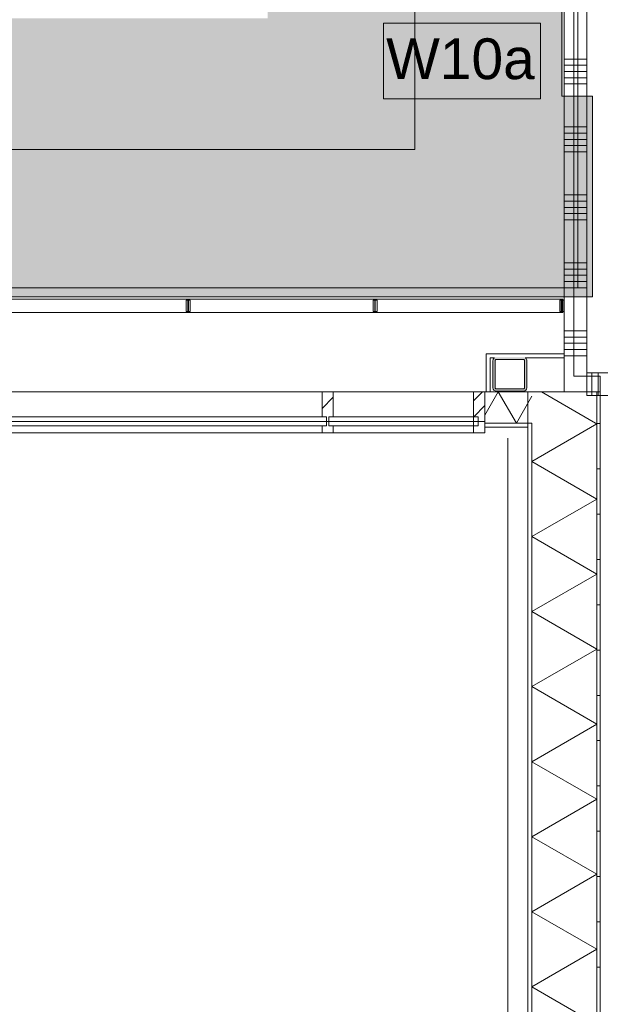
# Model space of a CAD drawing. Header units: millimetres. Extents: x -409 to 257590, y -7786 to 67330.
# Tile 29 of 210: x 27444 to 30010, y 14836 to 19183. Entities that reach past the tile are written whole.
import ezdxf

# ---------------------------------------------------------------- set-up
doc = ezdxf.new("R2010")
doc.units = ezdxf.units.MM
doc.header["$MEASUREMENT"] = 0
doc.linetypes.add('B0702', pattern=[117.37, 78.119999, -39.250001])
doc.linetypes.add('Wipeout_Contour', pattern=[1000, 0, -1000])
for name, color, linetype in [('22 NC Binnenwanden', 7, 'Continuous'), ('Info Wandafwerking aanduiding', 7, 'Continuous'), ('New_21 Buitenwanden', 7, 'Continuous'), ('New_21 Buitenwanden Doorsnede-arcering', 7, 'Continuous'), ('New_21 Buitenwanden Laagscheidingslijnen', 7, 'Continuous'), ('New_21 Vliesgevels', 7, 'Continuous'), ('New_21 Vliesgevels Afdek-arcering', 7, 'Continuous'), ('New_21 Vliesgevels Doorsnede-arcering', 7, 'Continuous'), ('New_22 NC Binnenwanden', 7, 'Continuous'), ('New_22 NC Binnenwanden Deuren', 7, 'Continuous'), ('New_22 NC Binnenwanden Doorsnede-arcering', 7, 'Continuous'), ('New_22 NC Binnenwanden Laagscheidingslijnen', 7, 'Continuous'), ('New_23 Vloeren', 7, 'Continuous'), ('New_24 Trappen', 7, 'Continuous'), ('New_24 Trappen Afdek-arcering', 7, 'Continuous'), ('New_34 Balustrades', 7, 'Continuous'), ('New_41 Buitenwandafwerking houten latten', 7, 'Continuous'), ('New_72 Vaste Inrichting', 7, 'Continuous'), ('New_72 Vaste Inrichting Afdek-arcering', 7, 'Continuous'), ('New_Info Wandafwerking aanduiding', 7, 'Continuous'), ('New_Info Wandafwerking aanduiding Doorsnede-arcering', 7, 'Continuous'), ('New_Z Ruimtefuncties Zone omranding', 7, 'Continuous'), ('S-COLS-____-OTLN.RVT S', 7, 'Continuous'), ('S-COLS-____-OTLN.RVT S Doorsnede-arcering', 7, 'Continuous')]:
    doc.layers.add(name, color=color, linetype=linetype)
doc.styles.add('GENERATED_STYLE_1', font='txt')
doc.linetypes.add('Regenwater', pattern='A,0,[1,UO-722 _wandafwerkingen 2e verdieping_2022-06-211.Shx,S=11.404762,R=0,X=0,Y=0.005006],-1499.5,0', length=1499.5)
pattern_1 = [(6e-06, (0, 0), (-2e-05, 200), [])]
pattern_2 = [(45, (0, 0), (-176.7767, 176.7767), []), (45, (-35.36, 35.36), (-176.7767, 176.7767), []), (45, (-70.7, 70.7), (-176.7767, 176.7767), [])]

# ---------------------------------------------------------------- blocks, each defined once
blk = doc.blocks.new('Slab_1_2', base_point=(0, 42578.3))
at = {"layer": 'New_23 Vloeren', "color": 1, "linetype": 'Continuous', "lineweight": 0, "flags": 128}
blk.add_lwpolyline([(0, 39540), (0, 17060), (25600, 17060), (25600, 17609.8), (25675, 17609.8), (25675, 23014.6), (28539.8, 23014.6), (28539.8, 23140.4), (29892.5, 23140.4), (29892.5, 17609.8), (30010, 17609.8), (30010, 0), (61758.5, 0)], dxfattribs=at)
blk = doc.blocks.new('Stair_5_2')
at = {"layer": 'New_24 Trappen Afdek-arcering', "linetype": 'Continuous', "lineweight": 0, "true_color": 0xffffff}
blk.add_hatch(color=7, dxfattribs=at).paths.add_polyline_path([(27010, 19329.6), (25710, 19329.6), (25710, 19189.5), (25575, 19189.5), (25574.9, 17960), (29974.8, 17960), (29974.8, 18845.4), (29839.8, 18845.4), (29839.8, 21540), (28539.8, 21540), (28539.8, 19189.5), (27010, 19189.5)])
at = {"layer": 'New_24 Trappen', "color": 7, "linetype": 'Continuous', "lineweight": 0}
for p, q in [((29189.8, 18610), (29189.8, 21540)), ((29839.8, 18845.4), (29839.8, 21540)), ((29839.8, 18845.4), (29839.8, 21540)), ((29974.8, 18845.4), (29839.8, 18845.4)), ((29974.8, 18845.4), (29839.8, 18845.4)), ((29974.8, 17960), (29974.8, 18845.4)), ((29974.8, 17960), (29974.8, 18845.4)), ((26359.9, 18610), (29189.8, 18610)), ((25574.9, 17960), (29974.8, 17960)), ((25574.9, 17960), (29974.8, 17960))]:
    blk.add_line(p, q, dxfattribs=at)
blk = doc.blocks.new('*X82')
at = {"layer": 'New_22 NC Binnenwanden Doorsnede-arcering', "color": 254, "linetype": 'Continuous', "lineweight": 0, "true_color": 0xe9ebeb}
for p, q in [((29972.6, 17524.8), (29972.6, 17624.8)), ((30000, 17524.8), (30000, 17624.8)), ((30190.3, 17524.8), (30190.3, 17624.8)), ((30217.7, 17524.8), (30217.7, 17624.8)), ((30245.1, 17524.8), (30245.1, 17624.8)), ((30272.6, 17524.8), (30272.6, 17624.8)), ((30300, 17524.8), (30300, 17624.8)), ((30490.3, 17524.8), (30490.3, 17624.8)), ((30517.7, 17524.8), (30517.7, 17624.8)), ((30545.1, 17524.8), (30545.1, 17624.8)), ((30572.6, 17524.8), (30572.6, 17624.8)), ((30600, 17524.8), (30600, 17624.8)), ((30790.3, 17524.8), (30790.3, 17624.8)), ((30817.7, 17524.8), (30817.7, 17624.8)), ((30845.1, 17524.8), (30845.1, 17624.8)), ((30872.6, 17524.8), (30872.6, 17624.8)), ((30900, 17524.8), (30900, 17624.8)), ((31090.3, 17524.8), (31090.3, 17624.8)), ((31117.7, 17524.8), (31117.7, 17624.8)), ((31145.1, 17524.8), (31145.1, 17624.8)), ((31172.6, 17524.8), (31172.6, 17624.8)), ((31200, 17524.8), (31200, 17624.8))]:
    blk.add_line(p, q, dxfattribs=at)
blk = doc.blocks.new('*X83')
at = {"layer": 'New_22 NC Binnenwanden Doorsnede-arcering', "color": 254, "linetype": 'Continuous', "lineweight": 0, "true_color": 0xe9ebeb}
for p, q in [((32290.3, 17524.8), (32290.3, 17624.8)), ((32317.7, 17524.8), (32317.7, 17624.8)), ((32345.1, 17524.8), (32345.1, 17624.8)), ((32372.6, 17524.8), (32372.6, 17624.8)), ((32400, 17524.8), (32400, 17624.8)), ((32590.3, 17524.8), (32590.3, 17624.8)), ((32617.7, 17524.8), (32617.7, 17624.8)), ((32645.1, 17524.8), (32645.1, 17624.8)), ((32672.6, 17524.8), (32672.6, 17624.8)), ((32700, 17524.8), (32700, 17624.8)), ((32890.3, 17524.8), (32890.3, 17624.8)), ((32917.7, 17524.8), (32917.7, 17624.8)), ((32945.1, 17524.8), (32945.1, 17624.8)), ((32972.6, 17524.8), (32972.6, 17624.8)), ((33000, 17524.8), (33000, 17624.8)), ((33190.3, 17524.8), (33190.3, 17624.8)), ((33217.7, 17524.8), (33217.7, 17624.8)), ((33245.1, 17524.8), (33245.1, 17624.8)), ((33272.6, 17524.8), (33272.6, 17624.8)), ((33300, 17524.8), (33300, 17624.8))]:
    blk.add_line(p, q, dxfattribs=at)
blk = doc.blocks.new('D rechthoekige opening 22_6')
at = {"layer": 'New_22 NC Binnenwanden Deuren', "color": 9, "linetype": 'B0702', "lineweight": 0}
for p, q in [((-450, 100), (450, 100)), ((-450, 0), (450, 0))]:
    blk.add_line(p, q, dxfattribs=at)
at = {"layer": 'New_22 NC Binnenwanden Deuren', "color": 7, "linetype": 'Continuous', "lineweight": 0}
for p, q in [((-450, 0), (-450, 100)), ((450, 0), (450, 100))]:
    blk.add_line(p, q, dxfattribs=at)
blk = doc.blocks.new('Wall_6_2', base_point=(29950, 17624.8))
at = {"layer": 'New_22 NC Binnenwanden', "color": 8, "linetype": 'Continuous', "lineweight": 0, "true_color": 0x778488}
for p, q in [((31310, 17624.8), (31310, 17524.8)), ((32210, 17624.8), (32210, 17524.8))]:
    blk.add_line(p, q, dxfattribs=at)
at = {"layer": 'New_22 NC Binnenwanden', "color": 8, "linetype": 'Continuous', "lineweight": 0, "true_color": 0x778488, "flags": 128}
for points in [[(31310, 17624.8), (29950, 17624.8)], [(29950, 17624.8), (29950, 17524.8)], [(33405, 17624.8), (32210, 17624.8)], [(33405, 17624.8), (33405, 17524.8)], [(29950, 17524.8), (31310, 17524.8)], [(32210, 17524.8), (33305, 17524.8)]]:
    blk.add_lwpolyline(points, dxfattribs=at)
at = {"layer": 'New_22 NC Binnenwanden Laagscheidingslijnen', "color": 8, "linetype": 'Continuous', "lineweight": 0, "true_color": 0x778488}
for p, q in [((33392, 17524.8), (33305, 17524.8)), ((33405, 17524.8), (33400.5, 17524.8))]:
    blk.add_line(p, q, dxfattribs=at)
at = {"layer": 'New_22 NC Binnenwanden', "color": 8, "lineweight": 0, "true_color": 0x778488}
for name in ['*X82', '*X83']:
    blk.add_blockref(name, (0, 0), dxfattribs=at)
at = {"layer": 'New_22 NC Binnenwanden Deuren', "color": 1, "linetype": 'Continuous', "lineweight": 0, "xscale": -1, "zscale": 1000, "rotation": 180}
blk.add_blockref('D rechthoekige opening 22_6', (31760, 17624.8), dxfattribs=at)
blk = doc.blocks.new('*X1040')
at = {"layer": 'New_22 NC Binnenwanden Doorsnede-arcering', "color": 254, "linetype": 'Continuous', "lineweight": 0, "true_color": 0xe9ebeb}
for p, q in [((29850, 19009.7), (29950, 19009.7)), ((29850, 18982.3), (29950, 18982.3)), ((29850, 18954.9), (29950, 18954.9)), ((29850, 18927.4), (29950, 18927.4)), ((29850, 18900), (29950, 18900)), ((29850, 18709.7), (29950, 18709.7)), ((29850, 18682.3), (29950, 18682.3)), ((29850, 18654.9), (29950, 18654.9)), ((29850, 18627.4), (29950, 18627.4)), ((29850, 18600), (29950, 18600)), ((29850, 18409.7), (29950, 18409.7)), ((29850, 18382.3), (29950, 18382.3)), ((29850, 18354.9), (29950, 18354.9)), ((29850, 18327.4), (29950, 18327.4)), ((29850, 18300), (29950, 18300)), ((29850, 18109.7), (29950, 18109.7)), ((29850, 18082.3), (29950, 18082.3)), ((29850, 18054.9), (29950, 18054.9)), ((29850, 18027.4), (29950, 18027.4)), ((29850, 18000), (29950, 18000)), ((29850, 17809.7), (29950, 17809.7)), ((29850, 17782.3), (29950, 17782.3)), ((29850, 17754.9), (29950, 17754.9)), ((29850, 17727.4), (29950, 17727.4)), ((29850, 17700), (29950, 17700))]:
    blk.add_line(p, q, dxfattribs=at)
blk = doc.blocks.new('Wall_256_2', base_point=(29950, 22415))
at = {"layer": 'New_22 NC Binnenwanden', "color": 8, "linetype": 'Continuous', "lineweight": 0, "true_color": 0x778488, "flags": 128}
for points in [[(29850, 22415), (29850, 17539.8)], [(29950, 17539.8), (29950, 22415)], [(29950, 17539.8), (29850, 17539.8)]]:
    blk.add_lwpolyline(points, dxfattribs=at)
at = {"layer": 'New_22 NC Binnenwanden', "color": 8, "lineweight": 0, "true_color": 0x778488}
blk.add_blockref('*X1040', (0, 0), dxfattribs=at)
blk = doc.blocks.new('Slab_12_2', base_point=(29950, 17625.1))
at = {"layer": 'New_72 Vaste Inrichting Afdek-arcering', "linetype": 'Continuous', "lineweight": 0, "true_color": 0x000000}
h = blk.add_hatch(dxfattribs=at)
h.set_pattern_fill('920_Lijnen_horz_150_0002', color=18, style=0, pattern_type=2)
h.set_pattern_definition([(90, (30150.02, 18025.36), (-218.032, 0), [])])
h.paths.add_polyline_path([(29950, 17625.1), (30349.9, 17624.8), (30350.8, 21124.7), (29950, 21124.7)])
at = {"layer": 'New_72 Vaste Inrichting', "color": 1, "linetype": 'Continuous', "lineweight": 0, "flags": 128}
blk.add_lwpolyline([(29950, 17625.1), (30349.9, 17624.8), (30350.8, 21124.7), (29950, 21124.7)], close=True, dxfattribs=at)
blk = doc.blocks.new('Wall_273_2', base_point=(30010, 17539.8))
at = {"layer": 'New_21 Buitenwanden', "color": 8, "linetype": 'Continuous', "lineweight": 0, "true_color": 0x778488, "flags": 128}
for points in [[(29689.8, 17539.8), (29689.8, -320.2)], [(29689.8, 17539.8), (29707.8, 17539.8)], [(29707.8, 17539.8), (29707.9, 17539.8)], [(29707.9, 17539.8), (29994.9, 17539.8)], [(29994.9, 17539.8), (29995, 17539.8)], [(29995, 17539.8), (30010, 17539.8)]]:
    blk.add_lwpolyline(points, dxfattribs=at)
blk = doc.blocks.new('*X1198')
at = {"layer": 'New_21 Buitenwanden Doorsnede-arcering', "linetype": 'Continuous', "lineweight": 0, "true_color": 0xe9ebeb}
for points in [[(29707.8, 17392.4), (29707.8, 17248.5), (29707.9, 17248.5), (29707.9, 17392.4)], [(29707.8, 16948.5), (29707.9, 16948.5), (29707.9, 17098.5), (29707.8, 17098.5)], [(29707.8, 16648.5), (29707.9, 16648.5), (29707.9, 16798.5), (29707.8, 16798.5)], [(29707.8, 16348.5), (29707.9, 16348.5), (29707.9, 16498.5), (29707.8, 16498.5)], [(29707.8, 16198.5), (29707.8, 16048.5), (29707.9, 16048.5), (29707.9, 16198.5)], [(29707.8, 15748.5), (29707.9, 15748.5), (29707.9, 15898.5), (29707.8, 15898.5)], [(29707.8, 15448.5), (29707.9, 15448.5), (29707.9, 15598.5), (29707.8, 15598.5)], [(29707.8, 15148.5), (29707.9, 15148.5), (29707.9, 15298.5), (29707.8, 15298.5)], [(29707.8, 14848.5), (29707.9, 14848.5), (29707.9, 14998.5), (29707.8, 14998.5)]]:
    blk.add_hatch(color=254, dxfattribs=at).paths.add_polyline_path(points)
blk = doc.blocks.new('*X1199')
at = {"layer": 'New_21 Buitenwanden Doorsnede-arcering', "linetype": 'Continuous', "lineweight": 0, "true_color": 0xe9ebeb}
for points in [[(29994.9, 17398.5), (29994.9, 17248.5), (29995, 17248.5), (29995, 17398.5)], [(29994.9, 17098.5), (29994.9, 16948.5), (29995, 16948.5), (29995, 17098.5)], [(29994.9, 16798.5), (29994.9, 16648.5), (29995, 16648.5), (29995, 16798.5)], [(29994.9, 16498.5), (29994.9, 16348.5), (29995, 16348.5), (29995, 16498.5)], [(29994.9, 16198.5), (29994.9, 16048.5), (29995, 16048.5), (29995, 16198.5)], [(29994.9, 15898.5), (29994.9, 15748.5), (29995, 15748.5), (29995, 15898.5)], [(29994.9, 15598.5), (29994.9, 15448.5), (29995, 15448.5), (29995, 15598.5)], [(29994.9, 15298.5), (29994.9, 15148.5), (29995, 15148.5), (29995, 15298.5)], [(29994.9, 14998.5), (29994.9, 14848.5), (29995, 14848.5), (29995, 14998.5)]]:
    blk.add_hatch(color=254, dxfattribs=at).paths.add_polyline_path(points)
blk = doc.blocks.new('*X1200')
at = {"layer": 'New_21 Buitenwanden Doorsnede-arcering', "color": 254, "linetype": 'Continuous', "lineweight": 0, "true_color": 0xe9ebeb}
blk.add_line((29869.1, 17471.1), (29989.3, 17401.7), dxfattribs=at)
blk = doc.blocks.new('*X1201')
at = {"layer": 'New_21 Buitenwanden Doorsnede-arcering', "color": 254, "linetype": 'Continuous', "lineweight": 0, "true_color": 0xe9ebeb}
for p, q in [((29707.9, 17232.8), (29994.9, 17398.5)), ((29989.3, 17401.7), (29994.9, 17398.5)), ((29707.9, 17232.8), (29994.9, 17067.1)), ((29707.9, 16901.4), (29994.9, 17067.1)), ((29707.9, 16901.4), (29994.9, 16735.7)), ((29707.9, 16570), (29994.9, 16735.7)), ((29707.9, 16570), (29994.9, 16404.3)), ((29707.9, 16238.6), (29994.9, 16404.3)), ((29707.9, 16238.6), (29994.9, 16072.9)), ((29707.9, 15907.2), (29994.9, 16072.9)), ((29707.9, 15907.2), (29994.9, 15741.5)), ((29707.9, 15575.8), (29994.9, 15741.5)), ((29707.9, 15575.8), (29994.9, 15410.1)), ((29707.9, 15244.4), (29994.9, 15410.1)), ((29707.9, 15244.4), (29994.9, 15078.7)), ((29707.9, 14913), (29994.9, 15078.7)), ((29707.9, 14913), (29994.9, 14747.3))]:
    blk.add_line(p, q, dxfattribs=at)
blk = doc.blocks.new('*X1202')
at = {"layer": 'New_21 Buitenwanden Doorsnede-arcering', "linetype": 'Continuous', "lineweight": 0, "true_color": 0xe9ebeb}
blk.add_hatch(color=254, dxfattribs=at).paths.add_polyline_path([(29707.9, 17398.5), (29707.8, 17398.5), (29707.8, 17392.4), (29707.9, 17392.4)])
blk = doc.blocks.new('*X1207')
at = {"layer": 'New_21 Buitenwanden Doorsnede-arcering', "color": 254, "linetype": 'Continuous', "lineweight": 0, "true_color": 0xe9ebeb}
blk.add_line((29750.3, 17539.7), (29869.1, 17471.1), dxfattribs=at)
blk = doc.blocks.new('Wall_278_2', base_point=(29689.8, 0))
at = {"layer": 'New_21 Buitenwanden Doorsnede-arcering', "linetype": 'Continuous', "lineweight": 0, "true_color": 0xe9ebeb}
h = blk.add_hatch(dxfattribs=at)
h.set_pattern_fill('930_Lijnen_vert_200_0002', color=254, style=0, pattern_type=2)
h.set_pattern_definition(pattern_1)
h.paths.add_polyline_path([(30010, 0), (30010, 17539.8), (29995, 17532.5), (29995, 0)])
h = blk.add_hatch(dxfattribs=at)
h.set_pattern_fill('930_Lijnen_vert_200_0002', color=254, style=0, pattern_type=2)
h.set_pattern_definition(pattern_1)
h.paths.add_polyline_path([(29995, 17539.8), (29995, 17539.7), (30009.8, 17539.7), (30010, 17539.8)])
h = blk.add_hatch(dxfattribs=at)
h.set_pattern_fill('930_Lijnen_vert_200_0002', color=254, style=0, pattern_type=2)
h.set_pattern_definition(pattern_1)
h.paths.add_polyline_path([(29995, 17532.5), (30009.8, 17539.7), (29995, 17539.7)])
at = {"layer": 'New_21 Buitenwanden', "color": 8, "linetype": 'Continuous', "lineweight": 0, "true_color": 0x778488, "flags": 128}
for points in [[(29995, 17539.8), (29994.9, 17539.8)], [(30010, 17539.8), (29995, 17539.8)], [(30010, 0), (30010, 17539.8)], [(29689.8, 17383.6), (29689.8, 0)]]:
    blk.add_lwpolyline(points, dxfattribs=at)
at = {"layer": 'New_21 Buitenwanden Laagscheidingslijnen', "color": 8, "linetype": 'Continuous', "lineweight": 0, "true_color": 0x778488}
for p, q in [((29994.9, 17539.7), (29707.9, 17539.7)), ((29994.9, 17532.4), (29994.9, 17539.7)), ((29994.9, 17401.7), (29994.9, 17532.4)), ((29995, 17539.7), (29995, 17539.8)), ((29995, 17532.5), (29995, 17539.7)), ((29995, 0), (29995, 17532.5)), ((29707.8, 17401.6), (29689.8, 17401.6)), ((29707.9, 17401.7), (29707.8, 17401.7)), ((29707.8, 17401.6), (29707.8, 17392.4)), ((29707.8, 17392.4), (29707.8, 0)), ((29707.9, 17401.7), (29707.9, 17401.6)), ((29707.9, 17401.6), (29707.9, 17392.4)), ((29707.9, 17392.4), (29707.9, 0)), ((29994.9, 0), (29994.9, 17401.7))]:
    blk.add_line(p, q, dxfattribs=at)
at = {"layer": 'New_21 Buitenwanden', "color": 8, "lineweight": 0, "true_color": 0x778488}
for name in ['*X1207', '*X1200', '*X1202', '*X1198', '*X1201', '*X1199']:
    blk.add_blockref(name, (0, 0), dxfattribs=at)
blk = doc.blocks.new('Wall_419_2', base_point=(29850, 17689.8))
at = {"layer": '22 NC Binnenwanden', "color": 8, "linetype": 'Continuous', "lineweight": 0, "true_color": 0x778488, "flags": 128}
for points in [[(29850, 17707.8), (29505, 17707.8)], [(29505, 17707.8), (29505, 17689.8)], [(29850, 17707.8), (29850, 17689.8)], [(29523, 17689.8), (29542.9, 17689.8)], [(29678.1, 17689.8), (29850, 17689.8)]]:
    blk.add_lwpolyline(points, dxfattribs=at)
blk = doc.blocks.new('Wall_420_2', base_point=(29523, 17689.8))
at = {"layer": '22 NC Binnenwanden', "color": 8, "linetype": 'Continuous', "lineweight": 0, "true_color": 0x778488, "flags": 128}
for points in [[(29505, 17689.8), (29505, 17539.8)], [(29523, 17539.8), (29523, 17689.8)], [(29505, 17539.8), (29523, 17539.8)]]:
    blk.add_lwpolyline(points, dxfattribs=at)
blk = doc.blocks.new('*X1573')
at = {"layer": 'New_21 Buitenwanden Doorsnede-arcering', "linetype": 'Continuous', "lineweight": 0, "true_color": 0xe9ebeb}
for points in [[(29550.9, 17401.7), (29500, 17401.7), (29500, 17401.6), (29550.9, 17401.6)], [(29700.9, 17401.7), (29700.9, 17401.6), (29707.8, 17401.6), (29707.8, 17401.7)]]:
    blk.add_hatch(color=254, dxfattribs=at).paths.add_polyline_path(points)
blk = doc.blocks.new('*X1574')
at = {"layer": 'New_21 Buitenwanden Doorsnede-arcering', "linetype": 'Continuous', "lineweight": 0, "true_color": 0xe9ebeb}
for points in [[(29550.9, 17539.8), (29500, 17539.8), (29500, 17539.7), (29550.9, 17539.7)], [(29700.9, 17539.7), (29850.9, 17539.7), (29850.9, 17539.8), (29700.9, 17539.8)]]:
    blk.add_hatch(color=254, dxfattribs=at).paths.add_polyline_path(points)
blk = doc.blocks.new('*X1575')
at = {"layer": 'New_21 Buitenwanden Doorsnede-arcering', "color": 254, "linetype": 'Continuous', "lineweight": 0, "true_color": 0xe9ebeb}
for p, q in [((29500, 17437.2), (29559.2, 17539.7)), ((29638.9, 17401.7), (29559.2, 17539.7)), ((29638.9, 17401.7), (29707.9, 17521.3))]:
    blk.add_line(p, q, dxfattribs=at)
blk = doc.blocks.new('Wall_421_2', base_point=(29689.8, 17383.6))
at = {"layer": 'New_21 Buitenwanden', "color": 8, "linetype": 'Continuous', "lineweight": 0, "true_color": 0x778488, "flags": 128}
for points in [[(29994.9, 17539.8), (29500, 17539.8)], [(29500, 17539.7), (29500, 17539.8)], [(29500, 17401.7), (29500, 17539.7)], [(29500, 17401.6), (29500, 17401.7)], [(29500, 17383.6), (29500, 17401.6)], [(29500, 17383.6), (29689.8, 17383.6)]]:
    blk.add_lwpolyline(points, dxfattribs=at)
at = {"layer": 'New_21 Buitenwanden Laagscheidingslijnen', "color": 8, "linetype": 'Continuous', "lineweight": 0, "true_color": 0x778488}
for p, q in [((29707.9, 17539.7), (29500, 17539.7)), ((29994.9, 17539.7), (29707.9, 17539.7)), ((29500, 17401.7), (29707.8, 17401.7)), ((29500, 17401.6), (29689.8, 17401.6)), ((29707.8, 17401.6), (29689.8, 17401.6)), ((29707.9, 17401.7), (29707.8, 17401.7))]:
    blk.add_line(p, q, dxfattribs=at)
at = {"layer": 'New_21 Buitenwanden', "color": 8, "lineweight": 0, "true_color": 0x778488}
for name in ['*X1574', '*X1575', '*X1573']:
    blk.add_blockref(name, (0, 0), dxfattribs=at)
blk = doc.blocks.new('Column_2_2', base_point=(29610.5, 17618))
at = {"layer": 'S-COLS-____-OTLN.RVT S Doorsnede-arcering', "linetype": 'Continuous', "lineweight": 0, "true_color": 0x778488}
h = blk.add_hatch(color=8, dxfattribs=at)
h.paths.add_polyline_path([(29535.5, 17678), (29535.5, 17558, 0.414214), (29550.5, 17543), (29670.5, 17543, 0.414214), (29685.5, 17558), (29685.5, 17678, 0.231573), (29679.7, 17689.8), (29541.3, 17689.8, 0.231573)])
h.paths.add_polyline_path([(29550.5, 17553, -0.414214), (29545.5, 17558), (29545.5, 17678, -0.414214), (29550.5, 17683), (29670.5, 17683, -0.414214), (29675.5, 17678), (29675.5, 17558, -0.414214), (29670.5, 17553)], flags=0)
blk.add_hatch(color=8, dxfattribs=at).paths.add_polyline_path([(29550.5, 17693, 0.166655), (29541.3, 17689.8), (29679.7, 17689.8, 0.166655), (29670.5, 17693)])
at = {"layer": 'S-COLS-____-OTLN.RVT S', "color": 9, "linetype": 'Continuous', "lineweight": 0, "flags": 128}
for points in [[(29535.5, 17678), (29535.5, 17558, 0.414214), (29550.5, 17543), (29670.5, 17543, 0.414214), (29685.5, 17558), (29685.5, 17678, 0.231573), (29679.7, 17689.8)], [(29541.3, 17689.8, 0.231573), (29535.5, 17678)]]:
    blk.add_lwpolyline(points, format="xyb", dxfattribs=at)
blk.add_lwpolyline([(29550.5, 17553, -0.414214), (29545.5, 17558), (29545.5, 17678, -0.414214), (29550.5, 17683), (29670.5, 17683, -0.414214), (29675.5, 17678), (29675.5, 17558, -0.414214), (29670.5, 17553)], format="xyb", close=True, dxfattribs=at)
blk = doc.blocks.new('Railing_13_2')
at = {"layer": 'New_34 Balustrades', "color": 9, "linetype": 'Continuous', "lineweight": 0}
for p, q in [((25701.8, 17945), (25701.8, 17895)), ((25711.8, 17945), (25701.8, 17945)), ((25706.8, 17950), (25706.8, 17890)), ((29836.8, 17950), (25706.8, 17950)), ((25711.8, 17895), (25711.8, 17945)), ((26527.8, 17945), (26527.8, 17895)), ((26537.8, 17945), (26527.8, 17945)), ((26537.8, 17895), (26537.8, 17945)), ((27353.8, 17945), (27353.8, 17895)), ((27363.8, 17945), (27353.8, 17945)), ((27363.8, 17895), (27363.8, 17945)), ((28179.8, 17945), (28179.8, 17895)), ((28189.8, 17945), (28179.8, 17945)), ((28189.8, 17895), (28189.8, 17945)), ((29005.8, 17945), (29005.8, 17895)), ((29015.8, 17945), (29005.8, 17945)), ((29015.8, 17895), (29015.8, 17945)), ((29831.8, 17945), (29831.8, 17895)), ((29841.8, 17945), (29831.8, 17945)), ((29836.8, 17890), (29836.8, 17950)), ((29841.8, 17895), (29841.8, 17945)), ((25701.8, 17895), (25711.8, 17895)), ((25706.8, 17890), (29836.8, 17890)), ((26527.8, 17895), (26537.8, 17895)), ((27353.8, 17895), (27363.8, 17895)), ((28179.8, 17895), (28189.8, 17895)), ((29005.8, 17895), (29015.8, 17895)), ((29831.8, 17895), (29841.8, 17895))]:
    blk.add_line(p, q, dxfattribs=at)
blk = doc.blocks.new('Railing_16_2')
at = {"layer": 'New_34 Balustrades', "color": 9, "linetype": 'Continuous', "lineweight": 0}
for p, q in [((25710, 17945), (25710, 17895)), ((25720, 17945), (25710, 17945)), ((25715, 17950), (25715, 17890)), ((29845, 17950), (25715, 17950)), ((25720, 17895), (25720, 17945)), ((26536, 17945), (26536, 17895)), ((26546, 17945), (26536, 17945)), ((26546, 17895), (26546, 17945)), ((27362, 17945), (27362, 17895)), ((27372, 17945), (27362, 17945)), ((27372, 17895), (27372, 17945)), ((28188, 17945), (28188, 17895)), ((28198, 17945), (28188, 17945)), ((28198, 17895), (28198, 17945)), ((29014, 17945), (29014, 17895)), ((29024, 17945), (29014, 17945)), ((29024, 17895), (29024, 17945)), ((29840, 17945), (29840, 17895)), ((29850, 17945), (29840, 17945)), ((29845, 17890), (29845, 17950)), ((29850, 17895), (29850, 17945)), ((25710, 17895), (25720, 17895)), ((25715, 17890), (29845, 17890)), ((26536, 17895), (26546, 17895)), ((27362, 17895), (27372, 17895)), ((28188, 17895), (28198, 17895)), ((29014, 17895), (29024, 17895)), ((29840, 17895), (29850, 17895))]:
    blk.add_line(p, q, dxfattribs=at)
blk = doc.blocks.new('Curtain Wall_66_2')
at = {"layer": 'New_21 Vliesgevels', "color": 1, "linetype": 'Continuous', "lineweight": 0}
for p, q in [((26110.2, 17539.8), (26110.2, 17359.8)), ((29500.2, 17539.8), (29500.2, 17359.8))]:
    blk.add_line(p, q, dxfattribs=at)
at = {"color": 254, "linetype": 'Wipeout_Contour', "lineweight": 0, "ltscale": 126896.547319}
blk.add_wipeout([(26780.2, 17429.8), (26780.2, 17539.8), (26160.2, 17539.8), (26160.2, 17429.8)], dxfattribs=at).dxf.layer = 'New_21 Vliesgevels Afdek-arcering'
at = {"color": 254, "linetype": 'Wipeout_Contour', "lineweight": 0, "ltscale": 131399.764966}
blk.add_wipeout([(28780.2, 17429.8), (28780.2, 17539.8), (26830.2, 17539.8), (26830.2, 17429.8)], dxfattribs=at).dxf.layer = 'New_21 Vliesgevels Afdek-arcering'
at = {"color": 254, "linetype": 'Wipeout_Contour', "lineweight": 0, "ltscale": 135935.102013}
blk.add_wipeout([(29450.2, 17429.8), (29450.2, 17539.8), (28830.2, 17539.8), (28830.2, 17429.8)], dxfattribs=at).dxf.layer = 'New_21 Vliesgevels Afdek-arcering'
at = {"layer": 'New_21 Vliesgevels', "color": 1, "linetype": 'Continuous', "lineweight": 0}
for p, q in [((26160.2, 17539.8), (26110.2, 17539.8)), ((26830.2, 17539.8), (26780.2, 17539.8)), ((28830.2, 17539.8), (28780.2, 17539.8)), ((29500.2, 17539.8), (29450.2, 17539.8))]:
    blk.add_line(p, q, dxfattribs=at)
at = {"layer": 'New_21 Vliesgevels', "color": 7, "linetype": 'Continuous', "lineweight": 0, "flags": 128}
for points in [[(26780.2, 17539.8), (26160.2, 17539.8)], [(28780.2, 17539.8), (26830.2, 17539.8)], [(29450.2, 17539.8), (28830.2, 17539.8)]]:
    blk.add_lwpolyline(points, dxfattribs=at)
at = {"color": 254, "linetype": 'Wipeout_Contour', "lineweight": 0, "ltscale": 131240.79406}
blk.add_wipeout([(28800.2, 17429.8), (26810.2, 17429.8), (26810.2, 17389.8), (28800.2, 17389.8)], dxfattribs=at).dxf.layer = 'New_21 Vliesgevels Afdek-arcering'
at = {"layer": 'New_21 Vliesgevels', "color": 1, "linetype": 'Continuous', "lineweight": 0}
for p, q in [((26830.2, 17539.8), (26830.2, 17429.8)), ((28780.2, 17539.8), (28780.2, 17429.8))]:
    blk.add_line(p, q, dxfattribs=at)
at = {"layer": 'New_21 Vliesgevels', "color": 7, "linetype": 'Continuous', "lineweight": 0, "flags": 128}
blk.add_lwpolyline([(26830.2, 17429.8), (28780.2, 17429.8)], dxfattribs=at)
at = {"color": 254, "linetype": 'Wipeout_Contour', "lineweight": 0, "ltscale": 126764.863496}
blk.add_wipeout([(26800.2, 17429.8), (26160.2, 17429.8), (26160.2, 17389.8), (26800.2, 17389.8)], dxfattribs=at).dxf.layer = 'New_21 Vliesgevels Afdek-arcering'
at = {"color": 254, "linetype": 'Wipeout_Contour', "lineweight": 0, "ltscale": 135746.634045}
blk.add_wipeout([(29450.2, 17429.8), (28810.2, 17429.8), (28810.2, 17389.8), (29450.2, 17389.8)], dxfattribs=at).dxf.layer = 'New_21 Vliesgevels Afdek-arcering'
at = {"color": 254, "linetype": 'Wipeout_Contour', "lineweight": 0, "ltscale": 131165.82894}
blk.add_wipeout([(26830.2, 17389.8), (26830.2, 17359.8), (28780.2, 17359.8), (28780.2, 17389.8)], dxfattribs=at).dxf.layer = 'New_21 Vliesgevels Afdek-arcering'
at = {"layer": 'New_21 Vliesgevels', "color": 1, "linetype": 'Continuous', "lineweight": 0}
for p, q in [((26160.2, 17539.8), (26160.2, 17429.8)), ((26780.2, 17539.8), (26780.2, 17429.8)), ((28830.2, 17539.8), (28830.2, 17429.8)), ((29450.2, 17539.8), (29450.2, 17429.8)), ((26160.2, 17429.8), (26140.2, 17429.8)), ((26800.2, 17429.8), (26780.2, 17429.8)), ((26805.2, 17409.8), (28805.2, 17409.8)), ((26810.2, 17429.8), (26810.2, 17389.8)), ((26830.2, 17429.8), (26810.2, 17429.8)), ((28800.2, 17429.8), (28780.2, 17429.8)), ((28800.2, 17429.8), (28800.2, 17389.8)), ((28830.2, 17429.8), (28810.2, 17429.8)), ((29470.2, 17429.8), (29450.2, 17429.8)), ((26830.2, 17389.8), (26810.2, 17389.8)), ((26830.2, 17389.8), (26830.2, 17359.8)), ((28780.2, 17389.8), (28780.2, 17359.8)), ((28800.2, 17389.8), (28780.2, 17389.8))]:
    blk.add_line(p, q, dxfattribs=at)
at = {"layer": 'New_21 Vliesgevels', "color": 7, "linetype": 'Continuous', "lineweight": 0, "flags": 128}
for points in [[(26160.2, 17429.8), (26780.2, 17429.8)], [(28830.2, 17429.8), (29450.2, 17429.8)], [(26830.2, 17389.8), (28780.2, 17389.8)], [(28780.2, 17359.8), (26830.2, 17359.8)]]:
    blk.add_lwpolyline(points, dxfattribs=at)
at = {"color": 254, "linetype": 'Wipeout_Contour', "lineweight": 0, "ltscale": 126654.43479}
blk.add_wipeout([(26160.2, 17389.8), (26160.2, 17359.8), (26780.2, 17359.8), (26780.2, 17389.8)], dxfattribs=at).dxf.layer = 'New_21 Vliesgevels Afdek-arcering'
at = {"color": 254, "linetype": 'Wipeout_Contour', "lineweight": 0, "ltscale": 135709.110437}
blk.add_wipeout([(28830.2, 17389.8), (28830.2, 17359.8), (29450.2, 17359.8), (29450.2, 17389.8)], dxfattribs=at).dxf.layer = 'New_21 Vliesgevels Afdek-arcering'
at = {"layer": 'New_21 Vliesgevels Doorsnede-arcering', "linetype": 'Continuous', "lineweight": 0, "true_color": 0x000000}
h = blk.add_hatch(dxfattribs=at)
h.set_pattern_fill('505_Aluminium_0002', color=18, style=0, pattern_type=2)
h.set_pattern_definition(pattern_2)
h.paths.add_polyline_path([(26140.2, 17429.8), (26160.2, 17429.8), (26160.2, 17539.8), (26110.2, 17539.8), (26110.2, 17359.8), (26160.2, 17359.8), (26160.2, 17389.8), (26140.2, 17389.8)])
h = blk.add_hatch(dxfattribs=at)
h.set_pattern_fill('505_Aluminium_0002', color=18, style=0, pattern_type=2)
h.set_pattern_definition(pattern_2)
h.paths.add_polyline_path([(26810.2, 17429.8), (26830.2, 17429.8), (26830.2, 17539.8), (26780.2, 17539.8), (26780.2, 17429.8), (26800.2, 17429.8), (26800.2, 17389.8), (26780.2, 17389.8), (26780.2, 17359.8), (26830.2, 17359.8), (26830.2, 17389.8), (26810.2, 17389.8)])
h = blk.add_hatch(dxfattribs=at)
h.set_pattern_fill('505_Aluminium_0002', color=18, style=0, pattern_type=2)
h.set_pattern_definition(pattern_2)
h.paths.add_polyline_path([(28810.2, 17429.8), (28830.2, 17429.8), (28830.2, 17539.8), (28780.2, 17539.8), (28780.2, 17429.8), (28800.2, 17429.8), (28800.2, 17389.8), (28780.2, 17389.8), (28780.2, 17359.8), (28830.2, 17359.8), (28830.2, 17389.8), (28810.2, 17389.8)])
h = blk.add_hatch(dxfattribs=at)
h.set_pattern_fill('505_Aluminium_0002', color=18, style=0, pattern_type=2)
h.set_pattern_definition(pattern_2)
h.paths.add_polyline_path([(29470.2, 17429.8), (29470.2, 17389.8), (29450.2, 17389.8), (29450.2, 17359.8), (29500.2, 17359.8), (29500.2, 17539.8), (29450.2, 17539.8), (29450.2, 17429.8)])
at = {"layer": 'New_21 Vliesgevels', "color": 1, "linetype": 'Continuous', "lineweight": 0}
for p, q in [((26110.2, 17409.8), (26805.2, 17409.8)), ((26140.2, 17429.8), (26140.2, 17389.8)), ((26800.2, 17429.8), (26800.2, 17389.8)), ((28805.2, 17409.8), (29500.2, 17409.8)), ((28810.2, 17429.8), (28810.2, 17389.8)), ((29470.2, 17429.8), (29470.2, 17389.8)), ((26160.2, 17359.8), (26110.2, 17359.8)), ((26160.2, 17389.8), (26140.2, 17389.8)), ((26160.2, 17389.8), (26160.2, 17359.8)), ((26780.2, 17389.8), (26780.2, 17359.8)), ((26800.2, 17389.8), (26780.2, 17389.8)), ((26830.2, 17359.8), (26780.2, 17359.8)), ((28830.2, 17359.8), (28780.2, 17359.8)), ((28830.2, 17389.8), (28810.2, 17389.8)), ((28830.2, 17389.8), (28830.2, 17359.8)), ((29470.2, 17389.8), (29450.2, 17389.8)), ((29450.2, 17389.8), (29450.2, 17359.8)), ((29500.2, 17359.8), (29450.2, 17359.8))]:
    blk.add_line(p, q, dxfattribs=at)
at = {"layer": 'New_21 Vliesgevels', "color": 7, "linetype": 'Continuous', "lineweight": 0, "flags": 128}
for points in [[(26140.2, 17409.8), (26160.2, 17409.8)], [(26160.2, 17429.8), (26160.2, 17389.8)], [(29450.2, 17389.8), (29450.2, 17429.8)], [(29450.2, 17409.8), (29470.2, 17409.8)], [(26160.2, 17389.8), (26780.2, 17389.8)], [(26780.2, 17359.8), (26160.2, 17359.8)], [(28830.2, 17389.8), (29450.2, 17389.8)], [(29450.2, 17359.8), (28830.2, 17359.8)]]:
    blk.add_lwpolyline(points, dxfattribs=at)
blk = doc.blocks.new('Curtain Wall_76_2')
at = {"layer": 'New_41 Buitenwandafwerking houten latten', "color": 1, "linetype": 'Continuous', "lineweight": 0}
for p, q in [((29600.8, 17336.4), (29600.8, 17235.6)), ((29600.8, 17235.6), (29600.8, 17135.6)), ((29600.8, 17135.6), (29600.8, 17035.6)), ((29600.8, 17035.6), (29600.8, 16991)), ((29600.8, 16991), (29600.8, 16891)), ((29600.8, 16891), (29600.8, 16791)), ((29600.8, 16791), (29600.8, 16691)), ((29600.8, 16691), (29600.8, 16646.4)), ((29600.8, 16646.4), (29600.8, 16546.4)), ((29600.8, 16546.4), (29600.8, 16446.4)), ((29600.8, 16446.4), (29600.8, 16346.4)), ((29600.8, 16346.4), (29600.8, 16301.8)), ((29600.8, 16301.8), (29600.8, 16201.8)), ((29600.8, 16201.8), (29600.8, 16101.8)), ((29600.8, 16101.8), (29600.8, 16001.8)), ((29600.8, 16001.8), (29600.8, 15957.2)), ((29600.8, 15957.2), (29600.8, 15857.2)), ((29600.8, 15857.2), (29600.8, 15757.2)), ((29600.8, 15757.2), (29600.8, 15657.2)), ((29600.8, 15657.2), (29600.8, 15612.6)), ((29600.8, 15612.6), (29600.8, 15512.6)), ((29600.8, 15512.6), (29600.8, 15412.6)), ((29600.8, 15412.6), (29600.8, 15312.6)), ((29600.8, 15312.6), (29600.8, 15268)), ((29600.8, 15268), (29600.8, 15168)), ((29600.8, 15168), (29600.8, 15068)), ((29600.8, 15068), (29600.8, 14968)), ((29600.8, 14968), (29600.8, 14923.4)), ((29600.8, 14923.4), (29600.8, 14823.4))]:
    blk.add_line(p, q, dxfattribs=at)
at = {"layer": 'New_41 Buitenwandafwerking houten latten', "color": 253, "linetype": 'B0702', "lineweight": 0, "true_color": 0x99a3a6, "flags": 128}
blk.add_lwpolyline([(29600.8, 17336.4), (29600.8, 17235.6), (29600.8, 17135.6), (29600.8, 17035.6), (29600.8, 16991), (29600.8, 16891), (29600.8, 16791), (29600.8, 16691), (29600.8, 16646.4), (29600.8, 16546.4), (29600.8, 16446.4), (29600.8, 16346.4), (29600.8, 16301.8), (29600.8, 16201.8), (29600.8, 16101.8), (29600.8, 16001.8), (29600.8, 15957.2), (29600.8, 15857.2), (29600.8, 15757.2), (29600.8, 15657.2), (29600.8, 15612.6), (29600.8, 15512.6), (29600.8, 15412.6), (29600.8, 15312.6), (29600.8, 15268), (29600.8, 15168), (29600.8, 15068), (29600.8, 14968), (29600.8, 14923.4), (29600.8, 14823.4), (29600.8, 14723.4), (29600.8, 14623.4), (29600.8, 14578.8), (29600.8, 14478.8), (29600.8, 14378.8), (29600.8, 14278.8), (29600.8, 14234.2), (29600.8, 14134.2), (29600.8, 14034.2), (29600.8, 13934.2), (29600.8, 13889.6), (29600.8, 13789.6), (29600.8, 13689.6), (29600.8, 13589.6), (29600.8, 13545), (29600.8, 13445), (29600.8, 13345), (29600.8, 13245), (29600.8, 13200.4), (29600.8, 13100.4), (29600.8, 13000.4), (29600.8, 12900.4), (29600.8, 12855.8), (29600.8, 12755.8), (29600.8, 12655.8), (29600.8, 12555.8), (29600.8, 12511.2), (29600.8, 12411.2), (29600.8, 12311.2), (29600.8, 12211.2), (29600.8, 12166.6), (29600.8, 12066.6), (29600.8, 11966.6), (29600.8, 11866.6), (29600.8, 11822), (29600.8, 11722), (29600.8, 11622), (29600.8, 11522)], dxfattribs=at)
blk = doc.blocks.new('Wall_566_2', base_point=(29845.3, 23009.6))
at = {"layer": 'New_Info Wandafwerking aanduiding Doorsnede-arcering', "linetype": 'Continuous', "lineweight": 0, "true_color": 0xd21034}
blk.add_hatch(color=242, dxfattribs=at).paths.add_polyline_path([(29745.3, 23009.6), (29745.3, 17960), (29845.3, 17960), (29845.3, 23009.6)])
at = {"layer": 'New_Info Wandafwerking aanduiding', "color": 9, "linetype": 'Continuous', "lineweight": 0, "flags": 128}
blk.add_lwpolyline([(29745.3, 17960), (29845.3, 17960)], dxfattribs=at)

msp = doc.modelspace()

# ---------------------------------------------------------------- linework, layer by layer
at = {"layer": 'Info Wandafwerking aanduiding', "color": 9, "linetype": 'Continuous', "lineweight": 0, "flags": 128}
msp.add_lwpolyline([(29051.8, 19167.5), (29745.3, 19167.5), (29745.3, 18834.6), (29051.8, 18834.6)], close=True, dxfattribs=at)
at = {"layer": 'New_Z Ruimtefuncties Zone omranding', "color": 32, "linetype": 'Continuous', "lineweight": 0, "true_color": 0xba661c, "flags": 128}
msp.add_lwpolyline([(25700, 24214.9), (25700, 17999.2), (29910, 17999.3), (29910, 24214.9)], close=True, dxfattribs=at)
at = {"layer": 'New_Z Ruimtefuncties Zone omranding', "color": 142, "linetype": 'Continuous', "lineweight": 0, "true_color": 0x0ca2d3, "flags": 128}
msp.add_lwpolyline([(29950, 17624.8), (33405, 17624.8), (33405, 19757.7), (33210, 19757.7), (33210, 24215), (31110, 24215), (29950, 24215)], close=True, dxfattribs=at)

# ---------------------------------------------------------------- block references
at = {"layer": '22 NC Binnenwanden', "color": 8, "lineweight": 0, "true_color": 0x778488}
for name, p in [('Wall_419_2', (29850, 17689.8)), ('Wall_420_2', (29523, 17689.8))]:
    msp.add_blockref(name, p, dxfattribs=at)
at = {"layer": 'New_21 Buitenwanden', "color": 8, "lineweight": 0, "true_color": 0x778488}
for name, p in [('Wall_421_2', (29689.8, 17383.6)), ('Wall_273_2', (30010, 17539.8)), ('Wall_278_2', (29689.8, 0))]:
    msp.add_blockref(name, p, dxfattribs=at)
at = {"layer": 'New_22 NC Binnenwanden', "color": 8, "lineweight": 0, "true_color": 0x778488}
for name, p in [('Wall_256_2', (29950, 22415)), ('Wall_6_2', (29950, 17624.8))]:
    msp.add_blockref(name, p, dxfattribs=at)
at = {"layer": 'New_23 Vloeren', "color": 1, "linetype": 'Continuous', "lineweight": 0}
msp.add_blockref('Slab_1_2', (0, 42578.3), dxfattribs=at)
at = {"layer": 'New_24 Trappen', "color": 7, "linetype": 'Regenwater', "lineweight": 0}
msp.add_blockref('Stair_5_2', (0, 0), dxfattribs=at)
at = {"layer": 'New_34 Balustrades', "color": 9, "linetype": 'Continuous', "lineweight": 0}
for name in ['Railing_13_2', 'Railing_16_2']:
    msp.add_blockref(name, (0, 0), dxfattribs=at)
at = {"layer": 'New_41 Buitenwandafwerking houten latten', "linetype": 'Continuous', "lineweight": 0}
msp.add_blockref('Curtain Wall_76_2', (0, 0), dxfattribs=at)
at = {"layer": 'New_72 Vaste Inrichting', "color": 1, "linetype": 'Continuous', "lineweight": 0}
msp.add_blockref('Slab_12_2', (29950, 17625.1), dxfattribs=at)
at = {"layer": 'New_Info Wandafwerking aanduiding', "color": 1, "lineweight": 0}
msp.add_blockref('Wall_566_2', (29845.3, 23009.6), dxfattribs=at)
at = {"layer": 'S-COLS-____-OTLN.RVT S', "color": 3, "lineweight": 0}
msp.add_blockref('Column_2_2', (29610.5, 17618), dxfattribs=at)

# ---------------------------------------------------------------- texts
at = {"layer": 'Info Wandafwerking aanduiding', "color": 2, "linetype": 'Continuous', "lineweight": 0, "insert": (29720.3, 18918.4), "char_height": 180, "attachment_point": 9, "style": 'GENERATED_STYLE_1'}
msp.add_mtext('\\A1;{\\pqr;\\fArial|b0|i0|c0|p38;W10a}', dxfattribs=at)

# ---------------------------------------------------------------- next in the draw order: block references
at = {"layer": 'New_21 Vliesgevels', "linetype": 'Continuous', "lineweight": 0}
msp.add_blockref('Curtain Wall_66_2', (0, 0), dxfattribs=at)

doc.saveas('drawing.dxf')
